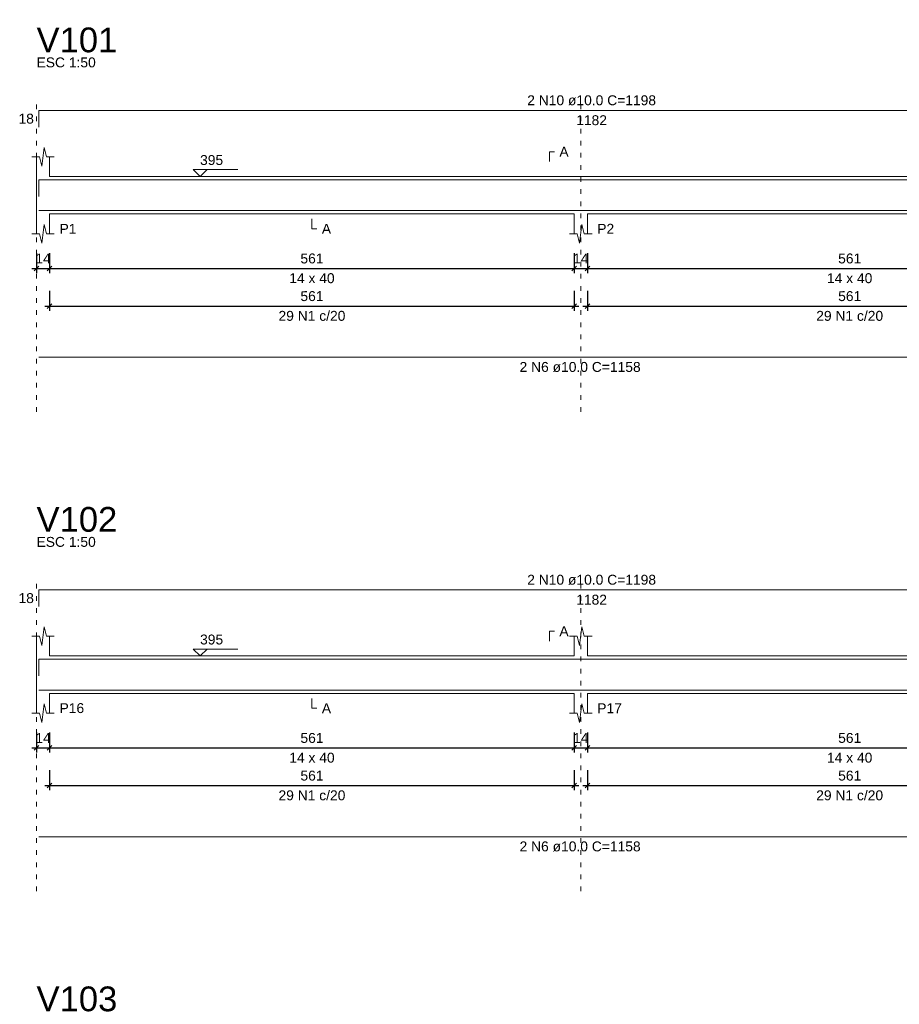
# Model space of a CAD drawing. Header units: millimetres. Extents: x 10906 to 25863, y 1966 to 4861.
# Tile 114 of 163: x 11561 to 11580, y 3006 to 3027. Entities that reach past the tile are written whole.
import ezdxf

# ---------------------------------------------------------------- set-up
doc = ezdxf.new("R2010")
doc.units = ezdxf.units.MM
doc.linetypes.add('DOT2', pattern=[3.175, 0, -3.175])
for name, color, linetype, lineweight in [('Descrição da armadura', 7, 'Continuous', 5), ('DT-Barras na forma', 40, 'Continuous', 5), ('DT-Barras rebatidas', 40, 'Continuous', 5), ('DT-Cotas', 4, 'Continuous', 5), ('DT-Forma', 5, 'Continuous', 5), ('DT-Pontilhado', 7, 'DOT2', 5), ('DT-Textos', 7, 'Continuous', 5), ('DT-Título', 7, 'Continuous', 20), ('Textos armaduras', 7, 'Continuous', 5)]:
    doc.layers.add(name, color=color, linetype=linetype, lineweight=lineweight)
doc.styles.add('Arial', font='arial.ttf')
doc.styles.get("Standard").update_dxf_attribs({"font": 'arial.ttf'})
doc.dimstyles.new('UM_50.000000', dxfattribs={"dimtxt": 0.18, "dimasz": 0.2, "dimexe": 0.2, "dimexo": 0.5, "dimgap": 0, "dimtad": 1, "dimtih": 1, "dimtoh": 1, "dimlfac": 50, "dimzin": 0, "dimdsep": 46, "dimtxsty": 'Standard', "dimcen": 0.09, "dimdle": 0.2, "dimclrd": 256, "dimclre": 256, "dimclrt": 7, "dimazin": 0, "dimtfac": 1, "dimtofl": 0, "dimtmove": 0, "dimatfit": 3, "dimfxl": 1, "dimtolj": 1, "dimtzin": 0, "dimarcsym": 0})

# ---------------------------------------------------------------- blocks, each defined once
blk = doc.blocks.new('_Oblique')
at = {"color": 0, "linetype": 'ByBlock', "lineweight": -2}
blk.add_line((-0.5, -0.5), (0.5, 0.5), dxfattribs=at)
blk = doc.blocks.new('*D496')
at = {"layer": 'Defpoints', "color": 0, "transparency": 16777216}
for p in [(11561.775, 3022.619), (11562.055, 3022.619), (11562.055, 3022.09)]:
    blk.add_point(p, dxfattribs=at)
at = {"layer": 'DT-Cotas', "lineweight": -2, "transparency": 16777216}
for p, q in [((11561.775, 3022.419), (11561.775, 3021.99)), ((11562.055, 3022.419), (11562.055, 3021.99)), ((11561.675, 3022.09), (11562.155, 3022.09))]:
    blk.add_line(p, q, dxfattribs=at)
at = {"layer": 'DT-Cotas', "lineweight": -2, "transparency": 16777216, "xscale": 0.1, "yscale": 0.1, "zscale": 0.1, "rotation": 180}
blk.add_blockref('_Oblique', (11561.775, 3022.09), dxfattribs=at)
at = {"layer": 'DT-Cotas', "lineweight": -2, "transparency": 16777216, "xscale": 0.1, "yscale": 0.1, "zscale": 0.1}
blk.add_blockref('_Oblique', (11562.055, 3022.09), dxfattribs=at)
at = {"layer": 'DT-Cotas', "color": 7, "transparency": 16777216, "insert": (11561.915, 3022.301), "char_height": 0.2118, "attachment_point": 5, "rotation": 0.0057, "style": 'Arial'}
blk.add_mtext('\\A1;14', dxfattribs=at)
blk = doc.blocks.new('*D497')
at = {"layer": 'Defpoints', "color": 0, "transparency": 16777216}
for p in [(11562.055, 3022.619), (11573.275, 3022.619), (11573.275, 3022.09)]:
    blk.add_point(p, dxfattribs=at)
at = {"layer": 'DT-Cotas', "lineweight": -2, "transparency": 16777216}
for p, q in [((11562.055, 3022.419), (11562.055, 3021.99)), ((11573.275, 3022.419), (11573.275, 3021.99)), ((11561.955, 3022.09), (11573.375, 3022.09))]:
    blk.add_line(p, q, dxfattribs=at)
at = {"layer": 'DT-Cotas', "lineweight": -2, "transparency": 16777216, "xscale": 0.1, "yscale": 0.1, "zscale": 0.1, "rotation": 180}
blk.add_blockref('_Oblique', (11562.055, 3022.09), dxfattribs=at)
at = {"layer": 'DT-Cotas', "lineweight": -2, "transparency": 16777216, "xscale": 0.1, "yscale": 0.1, "zscale": 0.1}
blk.add_blockref('_Oblique', (11573.275, 3022.09), dxfattribs=at)
at = {"layer": 'DT-Cotas', "color": 7, "transparency": 16777216, "insert": (11567.665, 3022.301), "char_height": 0.2118, "attachment_point": 5, "rotation": 0.0057, "style": 'Arial'}
blk.add_mtext('\\A1;561', dxfattribs=at)
blk = doc.blocks.new('*D498')
at = {"layer": 'Defpoints', "color": 0, "transparency": 16777216}
for p in [(11573.275, 3022.619), (11573.555, 3022.619), (11573.555, 3022.09)]:
    blk.add_point(p, dxfattribs=at)
at = {"layer": 'DT-Cotas', "lineweight": -2, "transparency": 16777216}
for p, q in [((11573.275, 3022.419), (11573.275, 3021.99)), ((11573.555, 3022.419), (11573.555, 3021.99)), ((11573.175, 3022.09), (11573.655, 3022.09))]:
    blk.add_line(p, q, dxfattribs=at)
at = {"layer": 'DT-Cotas', "lineweight": -2, "transparency": 16777216, "xscale": 0.1, "yscale": 0.1, "zscale": 0.1, "rotation": 180}
blk.add_blockref('_Oblique', (11573.275, 3022.09), dxfattribs=at)
at = {"layer": 'DT-Cotas', "lineweight": -2, "transparency": 16777216, "xscale": 0.1, "yscale": 0.1, "zscale": 0.1}
blk.add_blockref('_Oblique', (11573.555, 3022.09), dxfattribs=at)
at = {"layer": 'DT-Cotas', "color": 7, "transparency": 16777216, "insert": (11573.415, 3022.301), "char_height": 0.2118, "attachment_point": 5, "rotation": 0.0057, "style": 'Arial'}
blk.add_mtext('\\A1;14', dxfattribs=at)
blk = doc.blocks.new('*D499')
at = {"layer": 'Defpoints', "color": 0, "transparency": 16777216}
for p in [(11573.555, 3022.619), (11584.775, 3022.619), (11584.775, 3022.09)]:
    blk.add_point(p, dxfattribs=at)
at = {"layer": 'DT-Cotas', "lineweight": -2, "transparency": 16777216}
for p, q in [((11573.555, 3022.419), (11573.555, 3021.99)), ((11584.775, 3022.419), (11584.775, 3021.99)), ((11573.455, 3022.09), (11584.875, 3022.09))]:
    blk.add_line(p, q, dxfattribs=at)
at = {"layer": 'DT-Cotas', "lineweight": -2, "transparency": 16777216, "xscale": 0.1, "yscale": 0.1, "zscale": 0.1, "rotation": 180}
blk.add_blockref('_Oblique', (11573.555, 3022.09), dxfattribs=at)
at = {"layer": 'DT-Cotas', "lineweight": -2, "transparency": 16777216, "xscale": 0.1, "yscale": 0.1, "zscale": 0.1}
blk.add_blockref('_Oblique', (11584.775, 3022.09), dxfattribs=at)
at = {"layer": 'DT-Cotas', "color": 7, "transparency": 16777216, "insert": (11579.165, 3022.301), "char_height": 0.2118, "attachment_point": 5, "rotation": 0.0057, "style": 'Arial'}
blk.add_mtext('\\A1;561', dxfattribs=at)
blk = doc.blocks.new('*D513')
at = {"layer": 'Defpoints', "color": 0, "transparency": 16777216}
for p in [(11562.055, 3021.814), (11573.275, 3021.814), (11573.275, 3021.285)]:
    blk.add_point(p, dxfattribs=at)
at = {"layer": 'DT-Cotas', "lineweight": -2, "transparency": 16777216}
for p, q in [((11562.055, 3021.614), (11562.055, 3021.185)), ((11573.275, 3021.614), (11573.275, 3021.185)), ((11561.955, 3021.285), (11573.375, 3021.285))]:
    blk.add_line(p, q, dxfattribs=at)
at = {"layer": 'DT-Cotas', "lineweight": -2, "transparency": 16777216, "xscale": 0.1, "yscale": 0.1, "zscale": 0.1, "rotation": 180}
blk.add_blockref('_Oblique', (11562.055, 3021.285), dxfattribs=at)
at = {"layer": 'DT-Cotas', "lineweight": -2, "transparency": 16777216, "xscale": 0.1, "yscale": 0.1, "zscale": 0.1}
blk.add_blockref('_Oblique', (11573.275, 3021.285), dxfattribs=at)
at = {"layer": 'DT-Cotas', "color": 7, "transparency": 16777216, "insert": (11567.665, 3021.496), "char_height": 0.2118, "attachment_point": 5, "rotation": 0.0057, "style": 'Arial'}
blk.add_mtext('\\A1;561', dxfattribs=at)
blk = doc.blocks.new('*D514')
at = {"layer": 'Defpoints', "color": 0, "transparency": 16777216}
for p in [(11573.555, 3021.814), (11584.775, 3021.814), (11584.775, 3021.285)]:
    blk.add_point(p, dxfattribs=at)
at = {"layer": 'DT-Cotas', "lineweight": -2, "transparency": 16777216}
for p, q in [((11573.555, 3021.614), (11573.555, 3021.185)), ((11584.775, 3021.614), (11584.775, 3021.185)), ((11573.455, 3021.285), (11584.875, 3021.285))]:
    blk.add_line(p, q, dxfattribs=at)
at = {"layer": 'DT-Cotas', "lineweight": -2, "transparency": 16777216, "xscale": 0.1, "yscale": 0.1, "zscale": 0.1, "rotation": 180}
blk.add_blockref('_Oblique', (11573.555, 3021.285), dxfattribs=at)
at = {"layer": 'DT-Cotas', "lineweight": -2, "transparency": 16777216, "xscale": 0.1, "yscale": 0.1, "zscale": 0.1}
blk.add_blockref('_Oblique', (11584.775, 3021.285), dxfattribs=at)
at = {"layer": 'DT-Cotas', "color": 7, "transparency": 16777216, "insert": (11579.165, 3021.496), "char_height": 0.2118, "attachment_point": 5, "rotation": 0.0057, "style": 'Arial'}
blk.add_mtext('\\A1;561', dxfattribs=at)
blk = doc.blocks.new('*D539')
at = {"layer": 'Defpoints', "color": 0, "transparency": 16777216}
for p in [(11561.775, 3012.369), (11562.055, 3012.369), (11562.055, 3011.84)]:
    blk.add_point(p, dxfattribs=at)
at = {"layer": 'DT-Cotas', "lineweight": -2, "transparency": 16777216}
for p, q in [((11561.775, 3012.169), (11561.775, 3011.74)), ((11562.055, 3012.169), (11562.055, 3011.74)), ((11561.675, 3011.84), (11562.155, 3011.84))]:
    blk.add_line(p, q, dxfattribs=at)
at = {"layer": 'DT-Cotas', "lineweight": -2, "transparency": 16777216, "xscale": 0.1, "yscale": 0.1, "zscale": 0.1, "rotation": 180}
blk.add_blockref('_Oblique', (11561.775, 3011.84), dxfattribs=at)
at = {"layer": 'DT-Cotas', "lineweight": -2, "transparency": 16777216, "xscale": 0.1, "yscale": 0.1, "zscale": 0.1}
blk.add_blockref('_Oblique', (11562.055, 3011.84), dxfattribs=at)
at = {"layer": 'DT-Cotas', "color": 7, "transparency": 16777216, "insert": (11561.915, 3012.051), "char_height": 0.2118, "attachment_point": 5, "rotation": 0.0057, "style": 'Arial'}
blk.add_mtext('\\A1;14', dxfattribs=at)
blk = doc.blocks.new('*D540')
at = {"layer": 'Defpoints', "color": 0, "transparency": 16777216}
for p in [(11562.055, 3012.369), (11573.275, 3012.369), (11573.275, 3011.84)]:
    blk.add_point(p, dxfattribs=at)
at = {"layer": 'DT-Cotas', "lineweight": -2, "transparency": 16777216}
for p, q in [((11562.055, 3012.169), (11562.055, 3011.74)), ((11573.275, 3012.169), (11573.275, 3011.74)), ((11561.955, 3011.84), (11573.375, 3011.84))]:
    blk.add_line(p, q, dxfattribs=at)
at = {"layer": 'DT-Cotas', "lineweight": -2, "transparency": 16777216, "xscale": 0.1, "yscale": 0.1, "zscale": 0.1, "rotation": 180}
blk.add_blockref('_Oblique', (11562.055, 3011.84), dxfattribs=at)
at = {"layer": 'DT-Cotas', "lineweight": -2, "transparency": 16777216, "xscale": 0.1, "yscale": 0.1, "zscale": 0.1}
blk.add_blockref('_Oblique', (11573.275, 3011.84), dxfattribs=at)
at = {"layer": 'DT-Cotas', "color": 7, "transparency": 16777216, "insert": (11567.665, 3012.051), "char_height": 0.2118, "attachment_point": 5, "rotation": 0.0057, "style": 'Arial'}
blk.add_mtext('\\A1;561', dxfattribs=at)
blk = doc.blocks.new('*D541')
at = {"layer": 'Defpoints', "color": 0, "transparency": 16777216}
for p in [(11573.275, 3012.369), (11573.555, 3012.369), (11573.555, 3011.84)]:
    blk.add_point(p, dxfattribs=at)
at = {"layer": 'DT-Cotas', "lineweight": -2, "transparency": 16777216}
for p, q in [((11573.275, 3012.169), (11573.275, 3011.74)), ((11573.555, 3012.169), (11573.555, 3011.74)), ((11573.175, 3011.84), (11573.655, 3011.84))]:
    blk.add_line(p, q, dxfattribs=at)
at = {"layer": 'DT-Cotas', "lineweight": -2, "transparency": 16777216, "xscale": 0.1, "yscale": 0.1, "zscale": 0.1, "rotation": 180}
blk.add_blockref('_Oblique', (11573.275, 3011.84), dxfattribs=at)
at = {"layer": 'DT-Cotas', "lineweight": -2, "transparency": 16777216, "xscale": 0.1, "yscale": 0.1, "zscale": 0.1}
blk.add_blockref('_Oblique', (11573.555, 3011.84), dxfattribs=at)
at = {"layer": 'DT-Cotas', "color": 7, "transparency": 16777216, "insert": (11573.415, 3012.051), "char_height": 0.2118, "attachment_point": 5, "rotation": 0.0057, "style": 'Arial'}
blk.add_mtext('\\A1;14', dxfattribs=at)
blk = doc.blocks.new('*D542')
at = {"layer": 'Defpoints', "color": 0, "transparency": 16777216}
for p in [(11573.555, 3012.369), (11584.775, 3012.369), (11584.775, 3011.84)]:
    blk.add_point(p, dxfattribs=at)
at = {"layer": 'DT-Cotas', "lineweight": -2, "transparency": 16777216}
for p, q in [((11573.555, 3012.169), (11573.555, 3011.74)), ((11584.775, 3012.169), (11584.775, 3011.74)), ((11573.455, 3011.84), (11584.875, 3011.84))]:
    blk.add_line(p, q, dxfattribs=at)
at = {"layer": 'DT-Cotas', "lineweight": -2, "transparency": 16777216, "xscale": 0.1, "yscale": 0.1, "zscale": 0.1, "rotation": 180}
blk.add_blockref('_Oblique', (11573.555, 3011.84), dxfattribs=at)
at = {"layer": 'DT-Cotas', "lineweight": -2, "transparency": 16777216, "xscale": 0.1, "yscale": 0.1, "zscale": 0.1}
blk.add_blockref('_Oblique', (11584.775, 3011.84), dxfattribs=at)
at = {"layer": 'DT-Cotas', "color": 7, "transparency": 16777216, "insert": (11579.165, 3012.051), "char_height": 0.2118, "attachment_point": 5, "rotation": 0.0057, "style": 'Arial'}
blk.add_mtext('\\A1;561', dxfattribs=at)
blk = doc.blocks.new('*D556')
at = {"layer": 'Defpoints', "color": 0, "transparency": 16777216}
for p in [(11562.055, 3011.564), (11573.275, 3011.564), (11573.275, 3011.035)]:
    blk.add_point(p, dxfattribs=at)
at = {"layer": 'DT-Cotas', "lineweight": -2, "transparency": 16777216}
for p, q in [((11562.055, 3011.364), (11562.055, 3010.935)), ((11573.275, 3011.364), (11573.275, 3010.935)), ((11561.955, 3011.035), (11573.375, 3011.035))]:
    blk.add_line(p, q, dxfattribs=at)
at = {"layer": 'DT-Cotas', "lineweight": -2, "transparency": 16777216, "xscale": 0.1, "yscale": 0.1, "zscale": 0.1, "rotation": 180}
blk.add_blockref('_Oblique', (11562.055, 3011.035), dxfattribs=at)
at = {"layer": 'DT-Cotas', "lineweight": -2, "transparency": 16777216, "xscale": 0.1, "yscale": 0.1, "zscale": 0.1}
blk.add_blockref('_Oblique', (11573.275, 3011.035), dxfattribs=at)
at = {"layer": 'DT-Cotas', "color": 7, "transparency": 16777216, "insert": (11567.665, 3011.246), "char_height": 0.2118, "attachment_point": 5, "rotation": 0.0057, "style": 'Arial'}
blk.add_mtext('\\A1;561', dxfattribs=at)
blk = doc.blocks.new('*D557')
at = {"layer": 'Defpoints', "color": 0, "transparency": 16777216}
for p in [(11573.555, 3011.564), (11584.775, 3011.564), (11584.775, 3011.035)]:
    blk.add_point(p, dxfattribs=at)
at = {"layer": 'DT-Cotas', "lineweight": -2, "transparency": 16777216}
for p, q in [((11573.555, 3011.364), (11573.555, 3010.935)), ((11584.775, 3011.364), (11584.775, 3010.935)), ((11573.455, 3011.035), (11584.875, 3011.035))]:
    blk.add_line(p, q, dxfattribs=at)
at = {"layer": 'DT-Cotas', "lineweight": -2, "transparency": 16777216, "xscale": 0.1, "yscale": 0.1, "zscale": 0.1, "rotation": 180}
blk.add_blockref('_Oblique', (11573.555, 3011.035), dxfattribs=at)
at = {"layer": 'DT-Cotas', "lineweight": -2, "transparency": 16777216, "xscale": 0.1, "yscale": 0.1, "zscale": 0.1}
blk.add_blockref('_Oblique', (11584.775, 3011.035), dxfattribs=at)
at = {"layer": 'DT-Cotas', "color": 7, "transparency": 16777216, "insert": (11579.165, 3011.246), "char_height": 0.2118, "attachment_point": 5, "rotation": 0.0057, "style": 'Arial'}
blk.add_mtext('\\A1;561', dxfattribs=at)

msp = doc.modelspace()

# ---------------------------------------------------------------- linework, layer by layer
at = {"layer": 'DT-Barras na forma'}
for points in [[(11561.82457, 3023.62766), (11561.82457, 3023.98442), (11585.46781, 3023.98442)], [(11561.82457, 3023.32442), (11584.97457, 3023.32442)], [(11561.82457, 3013.37766), (11561.82457, 3013.73442), (11585.46781, 3013.73442)], [(11561.82457, 3013.07442), (11584.97457, 3013.07442)]]:
    msp.add_lwpolyline(points, dxfattribs=at)
at = {"layer": 'DT-Barras rebatidas'}
for p, q in [((11561.82457, 3025.11026), (11561.82457, 3025.46702)), ((11561.82457, 3025.46702), (11585.46781, 3025.46702)), ((11561.82457, 3020.18978), (11584.97457, 3020.18978)), ((11561.82457, 3014.86026), (11561.82457, 3015.21702)), ((11561.82457, 3015.21702), (11585.46781, 3015.21702)), ((11561.82457, 3009.93978), (11584.97457, 3009.93978))]:
    msp.add_line(p, q, dxfattribs=at)
at = {"layer": 'DT-Forma'}
for p, q in [((11561.88957, 3024.27802), (11561.93957, 3024.67802)), ((11561.93957, 3024.67802), (11561.98957, 3024.47802)), ((11561.67457, 3024.47802), (11561.83957, 3024.47802)), ((11561.77457, 3024.05442), (11561.77457, 3024.47802)), ((11561.83957, 3024.47802), (11561.88957, 3024.27802)), ((11561.98957, 3024.47802), (11562.15457, 3024.47802)), ((11562.05457, 3024.47802), (11562.05457, 3024.05442)), ((11562.05457, 3024.05442), (11573.27457, 3024.05442)), ((11573.27457, 3024.05442), (11573.55457, 3024.05442)), ((11573.55457, 3024.05442), (11584.77457, 3024.05442)), ((11561.77457, 3023.25442), (11561.77457, 3022.83082)), ((11562.05457, 3022.83082), (11562.05457, 3023.25442)), ((11562.05457, 3023.25442), (11573.27457, 3023.25442)), ((11573.27457, 3023.25442), (11573.27457, 3022.83082)), ((11573.55457, 3022.83082), (11573.55457, 3023.25442)), ((11573.55457, 3023.25442), (11584.77457, 3023.25442)), ((11561.88957, 3022.63082), (11561.93957, 3023.03082)), ((11561.93957, 3023.03082), (11561.98957, 3022.83082)), ((11573.38957, 3022.63082), (11573.43957, 3023.03082)), ((11573.43957, 3023.03082), (11573.48957, 3022.83082)), ((11561.67457, 3022.83082), (11561.83957, 3022.83082)), ((11561.83957, 3022.83082), (11561.88957, 3022.63082)), ((11561.98957, 3022.83082), (11562.15457, 3022.83082)), ((11573.17457, 3022.83082), (11573.33957, 3022.83082)), ((11573.33957, 3022.83082), (11573.38957, 3022.63082)), ((11573.48957, 3022.83082), (11573.65457, 3022.83082)), ((11561.88957, 3014.02802), (11561.93957, 3014.42802)), ((11561.93957, 3014.42802), (11561.98957, 3014.22802)), ((11573.38957, 3014.02802), (11573.43957, 3014.42802)), ((11573.43957, 3014.42802), (11573.48957, 3014.22802)), ((11561.67457, 3014.22802), (11561.83957, 3014.22802)), ((11561.77457, 3013.80442), (11561.77457, 3014.22802)), ((11561.83957, 3014.22802), (11561.88957, 3014.02802)), ((11561.98957, 3014.22802), (11562.15457, 3014.22802)), ((11562.05457, 3014.22802), (11562.05457, 3013.80442)), ((11573.17457, 3014.22802), (11573.33957, 3014.22802)), ((11573.27457, 3013.80442), (11573.27457, 3014.22802)), ((11573.33957, 3014.22802), (11573.38957, 3014.02802)), ((11573.48957, 3014.22802), (11573.65457, 3014.22802)), ((11573.55457, 3014.22802), (11573.55457, 3013.80442)), ((11562.05457, 3013.80442), (11573.27457, 3013.80442)), ((11573.55457, 3013.80442), (11584.77457, 3013.80442)), ((11561.77457, 3013.00442), (11561.77457, 3012.58082)), ((11562.05457, 3012.58082), (11562.05457, 3013.00442)), ((11562.05457, 3013.00442), (11573.27457, 3013.00442)), ((11573.27457, 3013.00442), (11573.27457, 3012.58082)), ((11573.55457, 3012.58082), (11573.55457, 3013.00442)), ((11573.55457, 3013.00442), (11584.77457, 3013.00442)), ((11561.88957, 3012.38082), (11561.93957, 3012.78082)), ((11561.93957, 3012.78082), (11561.98957, 3012.58082)), ((11573.38957, 3012.38082), (11573.43957, 3012.78082)), ((11573.43957, 3012.78082), (11573.48957, 3012.58082)), ((11561.67457, 3012.58082), (11561.83957, 3012.58082)), ((11561.83957, 3012.58082), (11561.88957, 3012.38082)), ((11561.98957, 3012.58082), (11562.15457, 3012.58082)), ((11573.17457, 3012.58082), (11573.33957, 3012.58082)), ((11573.33957, 3012.58082), (11573.38957, 3012.38082)), ((11573.48957, 3012.58082), (11573.65457, 3012.58082))]:
    msp.add_line(p, q, dxfattribs=at)
at = {"layer": 'DT-Forma', "linetype": 'Continuous'}
for p, q in [((11561.77457, 3023.25442), (11561.77457, 3024.05442)), ((11561.77457, 3013.00442), (11561.77457, 3013.80442))]:
    msp.add_line(p, q, dxfattribs=at)
at = {"layer": 'DT-Pontilhado', "ltscale": 0.05}
for p, q in [((11561.77457, 3019.02488), (11561.77457, 3025.74942)), ((11573.41457, 3019.02488), (11573.41457, 3025.74942)), ((11561.77457, 3008.77488), (11561.77457, 3015.49942)), ((11573.41457, 3008.77488), (11573.41457, 3015.49942))]:
    msp.add_line(p, q, dxfattribs=at)
at = {"layer": 'DT-Textos'}
for points in [[(11572.74507, 3024.37212), (11572.74507, 3024.58392), (11572.85097, 3024.58392)], [(11565.42057, 3024.20268), (11565.27231, 3024.05442), (11565.12405, 3024.20268), (11566.07715, 3024.20268)], [(11567.66457, 3023.14852), (11567.66457, 3022.93672), (11567.77047, 3022.93672)], [(11572.74507, 3014.12212), (11572.74507, 3014.33392), (11572.85097, 3014.33392)], [(11565.42057, 3013.95268), (11565.27231, 3013.80442), (11565.12405, 3013.95268), (11566.07715, 3013.95268)], [(11567.66457, 3012.89852), (11567.66457, 3012.68672), (11567.77047, 3012.68672)]]:
    msp.add_lwpolyline(points, dxfattribs=at)

# ---------------------------------------------------------------- texts
at = {"layer": 'Descrição da armadura', "linetype": 'Continuous', "char_height": 0.2118, "attachment_point": 8, "line_spacing_factor": 0.798, "style": 'Arial'}
for s, insert, width in [('2 N10 ø10.0 C=1198', (11573.64619, 3025.57292), 5.5246053), ('29 N1 c/20', (11567.66457, 3020.96698), 2.8693417), ('29 N1 c/20', (11579.16457, 3020.96698), 2.8693417), ('2 N6 ø10.0 C=1158', (11573.39957, 3019.87208), 5.1946527), ('2 N10 ø10.0 C=1198', (11573.64619, 3015.32292), 5.5246053), ('29 N1 c/20', (11567.66457, 3010.71698), 2.8693417), ('29 N1 c/20', (11579.16457, 3010.71698), 2.8693417), ('2 N6 ø10.0 C=1158', (11573.39957, 3009.62208), 5.1946527)]:
    msp.add_mtext(s, dxfattribs=dict(at, insert=insert, width=width))
at = {"layer": 'DT-Textos', "char_height": 0.2118, "line_spacing_factor": 0.798, "style": 'Arial'}
for s, insert, width, attachment_point in [('ESC 1:50', (11561.77457, 3026.38482), 2.3736156, 7), ('A', (11572.95687, 3024.47802), 0.369879, 7), ('395', (11565.27231, 3024.29799), 0.9252389, 7), ('P1', (11562.26637, 3022.83082), 0.6782919, 7), ('A', (11567.87637, 3022.83082), 0.369879, 7), ('P2', (11573.76637, 3022.83082), 0.6782919, 7), ('14 x 40', (11567.66457, 3021.77182), 1.8190679, 8), ('14 x 40', (11579.16457, 3021.77182), 1.8190679, 8), ('ESC 1:50', (11561.77457, 3016.13482), 2.3736156, 7), ('A', (11572.95687, 3014.22802), 0.369879, 7), ('395', (11565.27231, 3014.04799), 0.9252389, 7), ('P16', (11562.26637, 3012.58082), 0.9867049, 7), ('A', (11567.87637, 3012.58082), 0.369879, 7), ('P17', (11573.76637, 3012.58082), 0.9867049, 7), ('14 x 40', (11567.66457, 3011.52182), 1.8190679, 8), ('14 x 40', (11579.16457, 3011.52182), 1.8190679, 8)]:
    msp.add_mtext(s, dxfattribs=dict(at, insert=insert, width=width, attachment_point=attachment_point))
at = {"layer": 'DT-Título', "char_height": 0.5295, "width": 3.8853537, "attachment_point": 7, "line_spacing_factor": 0.798, "style": 'Arial'}
for s, insert in [('V101', (11561.77457, 3026.70252)), ('V102', (11561.77457, 3016.45252)), ('V103', (11561.77457, 3006.20216))]:
    msp.add_mtext(s, dxfattribs=dict(at, insert=insert))
at = {"layer": 'Textos armaduras', "linetype": 'Continuous', "char_height": 0.2118, "attachment_point": 7, "line_spacing_factor": 0.798, "style": 'Arial'}
for s, insert, width in [('18', (11561.38872, 3025.18274), 0.6599051), ('1182', (11573.31623, 3025.14932), 1.3198103), ('18', (11561.38872, 3014.93274), 0.6599051), ('1182', (11573.31623, 3014.89932), 1.3198103)]:
    msp.add_mtext(s, dxfattribs=dict(at, insert=insert, width=width))

# ---------------------------------------------------------------- dimensions: what is measured, and where the dimension line sits
at = {"layer": 'DT-Cotas'}
for base, p1, p2, picture, middle in [((11562.05457, 3022.08952), (11561.77457, 3022.61902), (11562.05457, 3022.61902), '*D496', (11561.91457, 3022.30132)), ((11573.27457, 3022.08952), (11562.05457, 3022.61902), (11573.27457, 3022.61902), '*D497', (11567.66457, 3022.30132)), ((11573.55457, 3022.08952), (11573.27457, 3022.61902), (11573.55457, 3022.61902), '*D498', (11573.41457, 3022.30132)), ((11584.77457, 3022.08952), (11573.55457, 3022.61902), (11584.77457, 3022.61902), '*D499', (11579.16457, 3022.30132)), ((11573.27457, 3021.28468), (11562.05457, 3021.81418), (11573.27457, 3021.81418), '*D513', (11567.66457, 3021.49648)), ((11584.77457, 3021.28468), (11573.55457, 3021.81418), (11584.77457, 3021.81418), '*D514', (11579.16457, 3021.49648)), ((11562.05457, 3011.83952), (11561.77457, 3012.36902), (11562.05457, 3012.36902), '*D539', (11561.91457, 3012.05132)), ((11573.27457, 3011.83952), (11562.05457, 3012.36902), (11573.27457, 3012.36902), '*D540', (11567.66457, 3012.05132)), ((11573.55457, 3011.83952), (11573.27457, 3012.36902), (11573.55457, 3012.36902), '*D541', (11573.41457, 3012.05132)), ((11584.77457, 3011.83952), (11573.55457, 3012.36902), (11584.77457, 3012.36902), '*D542', (11579.16457, 3012.05132)), ((11573.27457, 3011.03468), (11562.05457, 3011.56418), (11573.27457, 3011.56418), '*D556', (11567.66457, 3011.24648)), ((11584.77457, 3011.03468), (11573.55457, 3011.56418), (11584.77457, 3011.56418), '*D557', (11579.16457, 3011.24648))]:
    dim = msp.add_linear_dim(base=base, p1=p1, p2=p2, dimstyle='UM_50.000000', override={"dimtxt": 0.2118, "dimasz": 0.1, "dimexe": 0.1, "dimexo": 0.2, "dimtad": 1, "dimtih": 0, "dimtoh": 0, "dimdec": 1, "dimlfac": 50, "dimzin": 8, "dimtxsty": 'Arial', "dimblk": 'Oblique', "dimblk1": 'Oblique', "dimblk2": 'Oblique', "dimsah": 1, "dimdle": 0.1, "dimse1": 0, "dimse2": 0, "dimclrt": 7, "dimadec": 1, "dimazin": 3, "dimtmove": 2, "dimldrblk": 'Oblique'}, dxfattribs=at)
    dim.commit()
    dim.dimension.update_dxf_attribs({"geometry": picture, "text_midpoint": middle, "dimtype": 160, "text_rotation": 0.00573})

doc.saveas('drawing.dxf')
